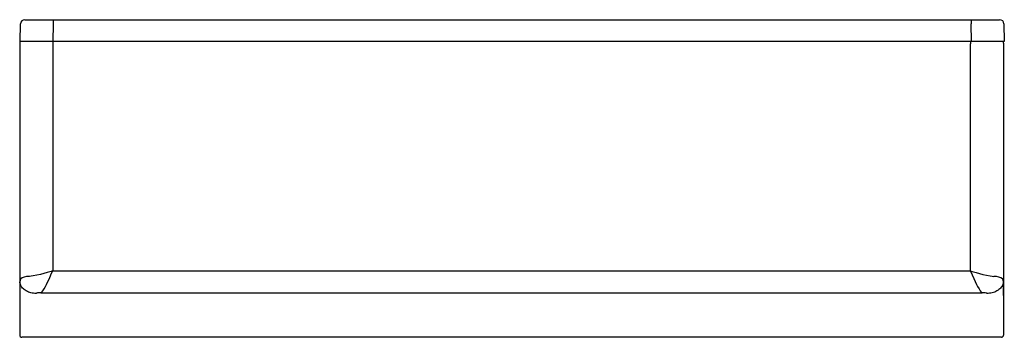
# Model space of a CAD drawing. Header units: millimetres. Extents: x 3814.72 to 3816.52, y 2007.12 to 2007.7.
import ezdxf

# ---------------------------------------------------------------- set-up
doc = ezdxf.new("R2010")
doc.units = ezdxf.units.MM
doc.layers.add('SANINDUSA', color=3, linetype='Continuous')

msp = doc.modelspace()

# ---------------------------------------------------------------- linework, layer by layer
at = {"layer": 'SANINDUSA'}
for p, q in [((3814.7298, 2007.7008), (3814.7818, 2007.7008)), ((3814.7818, 2007.7008), (3816.462, 2007.7008)), ((3814.7818, 2007.7008), (3814.7818, 2007.6929)), ((3816.462, 2007.7008), (3816.462, 2007.6929)), ((3816.462, 2007.7008), (3816.514, 2007.7008)), ((3814.7212, 2007.6608), (3814.7218, 2007.6929)), ((3814.7818, 2007.6929), (3814.7812, 2007.6608)), ((3816.4626, 2007.6608), (3816.462, 2007.6929)), ((3816.522, 2007.6929), (3816.5226, 2007.6608)), ((3814.7205, 2007.6581), (3814.7205, 2007.1234)), ((3814.7812, 2007.6608), (3814.7212, 2007.6608)), ((3814.7809, 2007.6608), (3814.7809, 2007.6568)), ((3816.4626, 2007.6608), (3814.7812, 2007.6608)), ((3816.4609, 2007.6608), (3816.4609, 2007.6568)), ((3816.5226, 2007.6608), (3816.4626, 2007.6608)), ((3816.5212, 2007.6581), (3816.5212, 2007.1234)), ((3814.7809, 2007.6568), (3814.7809, 2007.2408)), ((3816.4609, 2007.2408), (3816.4609, 2007.6568)), ((3814.7809, 2007.2408), (3816.4609, 2007.2408)), ((3814.7595, 2007.201), (3816.4822, 2007.201)), ((3816.5172, 2007.1194), (3814.7245, 2007.1194))]:
    msp.add_line(p, q, dxfattribs=at)
at = {"layer": 'SANINDUSA', "flags": 128}
for points in [[(3814.7382, 2007.2308), (3814.7332, 2007.2304), (3814.7289, 2007.2296), (3814.7253, 2007.2283), (3814.7227, 2007.2263), (3814.7214, 2007.224), (3814.7209, 2007.2211)], [(3814.7809, 2007.2408), (3814.7808, 2007.2408), (3814.7808, 2007.2408), (3814.7808, 2007.2407), (3814.7807, 2007.2407), (3814.7805, 2007.2407), (3814.7802, 2007.2406), (3814.7795, 2007.2404), (3814.7782, 2007.24), (3814.7757, 2007.2393), (3814.7706, 2007.2378), (3814.7645, 2007.2361), (3814.7586, 2007.2346), (3814.7517, 2007.2329), (3814.7453, 2007.2317), (3814.7416, 2007.2311), (3814.7382, 2007.2308)], [(3814.7595, 2007.201), (3814.7612, 2007.2022), (3814.7631, 2007.2044), (3814.7654, 2007.2079), (3814.7679, 2007.2124), (3814.7697, 2007.216), (3814.7722, 2007.2213), (3814.7749, 2007.2271), (3814.7778, 2007.2337), (3814.7808, 2007.2407), (3814.7809, 2007.2408)], [(3816.4609, 2007.2408), (3816.4609, 2007.2408), (3816.4609, 2007.2408), (3816.461, 2007.2407), (3816.4611, 2007.2407), (3816.4612, 2007.2407), (3816.4616, 2007.2406), (3816.4622, 2007.2404), (3816.4635, 2007.24), (3816.466, 2007.2393), (3816.4711, 2007.2378), (3816.4772, 2007.2361), (3816.4832, 2007.2346), (3816.49, 2007.2329), (3816.4965, 2007.2317), (3816.5001, 2007.2311), (3816.5035, 2007.2308)], [(3816.4609, 2007.2408), (3816.4609, 2007.2407), (3816.4639, 2007.2337), (3816.4669, 2007.2271), (3816.4695, 2007.2213), (3816.472, 2007.216), (3816.4738, 2007.2124), (3816.4763, 2007.2079), (3816.4787, 2007.2044), (3816.4805, 2007.2022), (3816.4822, 2007.201)], [(3816.5209, 2007.2211), (3816.5204, 2007.224), (3816.519, 2007.2263), (3816.5165, 2007.2282), (3816.5128, 2007.2296), (3816.5086, 2007.2304), (3816.5035, 2007.2308)], [(3814.7509, 2007.1996), (3814.7484, 2007.1997), (3814.746, 2007.2), (3814.7436, 2007.2003), (3814.7412, 2007.2009), (3814.7389, 2007.2015), (3814.7367, 2007.2023), (3814.7346, 2007.2032), (3814.7326, 2007.2042), (3814.7307, 2007.2054), (3814.7289, 2007.2066), (3814.7273, 2007.208), (3814.7259, 2007.2094), (3814.7246, 2007.2109), (3814.7235, 2007.2125), (3814.7226, 2007.2142), (3814.7219, 2007.2158), (3814.7213, 2007.2176), (3814.721, 2007.2193), (3814.7209, 2007.2211)], [(3816.5209, 2007.2211), (3816.5207, 2007.2193), (3816.5204, 2007.2176), (3816.5199, 2007.2158), (3816.5192, 2007.2142), (3816.5182, 2007.2125), (3816.5171, 2007.2109), (3816.5159, 2007.2094), (3816.5144, 2007.208), (3816.5128, 2007.2066), (3816.5111, 2007.2054), (3816.5092, 2007.2042), (3816.5072, 2007.2032), (3816.505, 2007.2023), (3816.5028, 2007.2015), (3816.5005, 2007.2009), (3816.4982, 2007.2003), (3816.4958, 2007.2), (3816.4933, 2007.1997), (3816.4909, 2007.1996)], [(3814.7595, 2007.201), (3814.7549, 2007.2008), (3814.7533, 2007.2007), (3814.7518, 2007.2004), (3814.7513, 2007.2002), (3814.751, 2007.1999), (3814.7509, 2007.1996)], [(3816.4909, 2007.1996), (3816.4908, 2007.1999), (3816.4905, 2007.2001), (3816.49, 2007.2004), (3816.4878, 2007.2008), (3816.485, 2007.2009), (3816.4822, 2007.201)]]:
    msp.add_lwpolyline(points, dxfattribs=at)
at = {"layer": 'SANINDUSA'}
for centre, start, end in [((3814.7298, 2007.6928), 90, 179), ((3816.514, 2007.6928), 1, 90)]:
    msp.add_arc(centre, 0.008, start, end, dxfattribs=at)
for centre, major_axis, ratio, start_param, end_param in [((3814.7245, 2007.6581), (0.00283, -0.00283), 0.999695, 3.212271, 3.926839), ((3816.5172, 2007.6581), (0.00283, 0.00283), 0.999695, 5.497939, 6.212507), ((3816.5204, 2007.196), (0, 0.035), 0.017455, 4.712389, 5.50873), ((3814.7245, 2007.1234), (0.00283, 0.00283), 0.999695, 2.356347, 3.926839), ((3816.5172, 2007.1234), (-0.00283, 0.00283), 0.999695, 2.356347, 3.926839)]:
    msp.add_ellipse(centre, major_axis=major_axis, ratio=ratio, start_param=start_param, end_param=end_param, dxfattribs=at)

doc.saveas('drawing.dxf')
